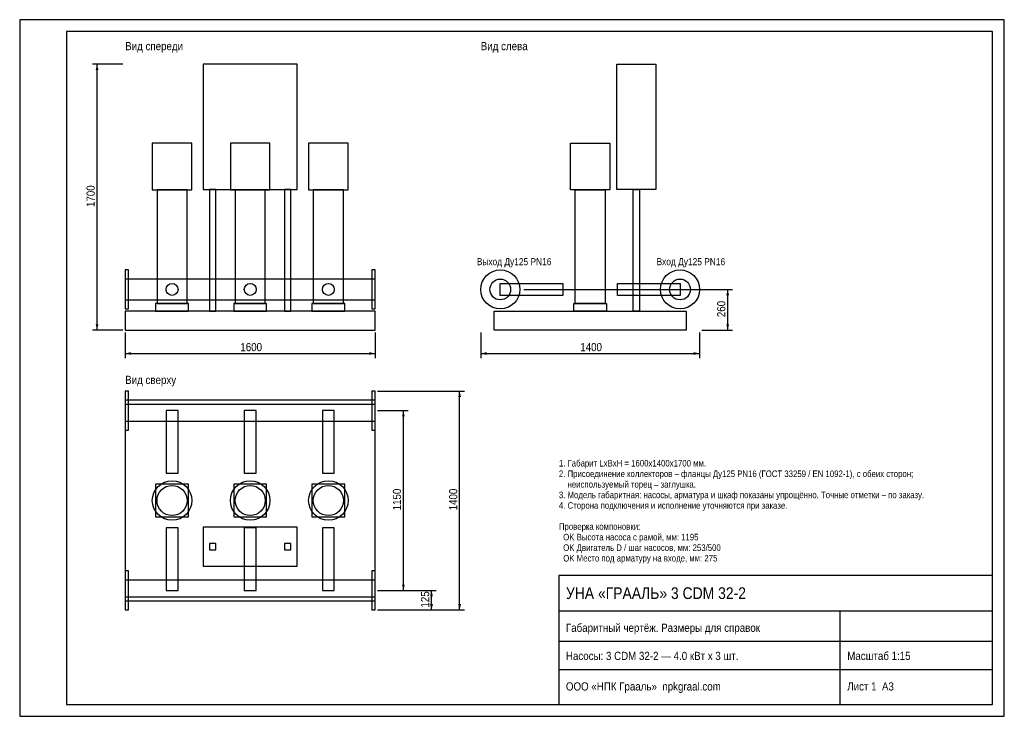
# Model space of a CAD drawing. Header units: millimetres. Extents: x 0 to 420, y 0 to 297.
import ezdxf

# ---------------------------------------------------------------- set-up
doc = ezdxf.new("R2010")
doc.units = ezdxf.units.MM
doc.header["$MEASUREMENT"] = 0
for name, color, linetype in [('AXIS', 5, 'CONTINUOUS'), ('CONTOUR', 7, 'CONTINUOUS'), ('DIM', 1, 'CONTINUOUS'), ('FRAME', 7, 'CONTINUOUS'), ('TEXT', 7, 'CONTINUOUS'), ('THIN', 8, 'CONTINUOUS')]:
    doc.layers.add(name, color=color, linetype=linetype)
doc.styles.add('GOST', font='arial.ttf')

msp = doc.modelspace()

# ---------------------------------------------------------------- hatches: boundary and pattern name
at = {"layer": 'DIM'}
for points in [[(33, 278), (32.4, 275.5), (33.6, 275.5)], [(302, 182), (301.4, 179.5), (302.6, 179.5)], [(33, 164.67), (32.4, 167.17), (33.6, 167.17)], [(302, 164.67), (301.4, 167.17), (302.6, 167.17)], [(45, 154.67), (47.5, 155.27), (47.5, 154.07)], [(151.67, 154.67), (149.17, 155.27), (149.17, 154.07)], [(196.67, 154.67), (199.17, 155.27), (199.17, 154.07)], [(290, 154.67), (287.5, 155.27), (287.5, 154.07)], [(187.67, 138.67), (187.07, 136.17), (188.27, 136.17)], [(163.67, 130.33), (163.07, 127.83), (164.27, 127.83)], [(163.67, 53.67), (163.07, 56.17), (164.27, 56.17)], [(175.67, 53.67), (175.07, 51.17), (176.27, 51.17)], [(175.67, 45.33), (175.07, 47.83), (176.27, 47.83)], [(187.67, 45.33), (187.07, 47.83), (188.27, 47.83)]]:
    msp.add_hatch(color=256, dxfattribs=at).paths.add_polyline_path(points)

# ---------------------------------------------------------------- linework, layer by layer
at = {"layer": 'AXIS'}
for p in [(215, 182), (291.67, 182)]:
    msp.add_line(p, (292, 182), dxfattribs=at)
at = {"layer": 'CONTOUR'}
for points in [[(78.33, 224.67), (118.33, 224.67), (118.33, 278), (78.33, 278)], [(271.33, 224.67), (254.67, 224.67), (254.67, 278), (271.33, 278)], [(56.57, 224.53), (73.43, 224.53), (73.43, 244.33), (56.57, 244.33)], [(89.91, 224.53), (106.76, 224.53), (106.76, 244.33), (89.91, 244.33)], [(123.24, 224.53), (140.09, 224.53), (140.09, 244.33), (123.24, 244.33)], [(251.76, 224.53), (234.91, 224.53), (234.91, 244.33), (251.76, 244.33)], [(251.76, 224.53), (234.91, 224.53), (234.91, 244.33), (251.76, 244.33)], [(251.76, 224.53), (234.91, 224.53), (234.91, 244.33), (251.76, 244.33)], [(58.58, 176), (71.42, 176), (71.42, 224.53), (58.58, 224.53)], [(81, 172.67), (83.67, 172.67), (83.67, 224.67), (81, 224.67)], [(91.92, 176), (104.75, 176), (104.75, 224.53), (91.92, 224.53)], [(113, 172.67), (115.67, 172.67), (115.67, 224.67), (113, 224.67)], [(125.25, 176), (138.08, 176), (138.08, 224.53), (125.25, 224.53)], [(249.75, 176), (236.92, 176), (236.92, 224.53), (249.75, 224.53)], [(249.75, 176), (236.92, 176), (236.92, 224.53), (249.75, 224.53)], [(249.75, 176), (236.92, 176), (236.92, 224.53), (249.75, 224.53)], [(264.33, 172.67), (261.67, 172.67), (261.67, 224.67), (264.33, 224.67)], [(264.33, 172.67), (261.67, 172.67), (261.67, 224.67), (264.33, 224.67)], [(45, 173.67), (46.47, 173.67), (46.47, 190.33), (45, 190.33)], [(45, 173.67), (46.47, 173.67), (46.47, 190.33), (45, 190.33)], [(150.2, 173.67), (151.67, 173.67), (151.67, 190.33), (150.2, 190.33)], [(150.2, 173.67), (151.67, 173.67), (151.67, 190.33), (150.2, 190.33)], [(45, 177.57), (151.67, 177.57), (151.67, 186.43), (45, 186.43)], [(45, 177.57), (151.67, 177.57), (151.67, 186.43), (45, 186.43)], [(231.67, 179.47), (205, 179.47), (205, 184.53), (231.67, 184.53)], [(231.67, 179.47), (205, 179.47), (205, 184.53), (231.67, 184.53)], [(231.67, 179.47), (205, 179.47), (205, 184.53), (231.67, 184.53)], [(281.67, 179.47), (255, 179.47), (255, 184.53), (281.67, 184.53)], [(281.67, 179.47), (255, 179.47), (255, 184.53), (281.67, 184.53)], [(281.67, 179.47), (255, 179.47), (255, 184.53), (281.67, 184.53)], [(45, 164.67), (151.67, 164.67), (151.67, 172.67), (45, 172.67)], [(58, 172.67), (72, 172.67), (72, 176), (58, 176)], [(91.33, 172.67), (105.33, 172.67), (105.33, 176), (91.33, 176)], [(124.67, 172.67), (138.67, 172.67), (138.67, 176), (124.67, 176)], [(284.33, 164.67), (202.33, 164.67), (202.33, 172.67), (284.33, 172.67)], [(250.33, 172.67), (236.33, 172.67), (236.33, 176), (250.33, 176)], [(250.33, 172.67), (236.33, 172.67), (236.33, 176), (250.33, 176)], [(250.33, 172.67), (236.33, 172.67), (236.33, 176), (250.33, 176)], [(45, 122), (46.47, 122), (46.47, 138.67), (45, 138.67)], [(150.2, 122), (151.67, 122), (151.67, 138.67), (150.2, 138.67)], [(45, 125.9), (151.67, 125.9), (151.67, 134.77), (45, 134.77)], [(45, 51), (151.67, 51), (151.67, 133), (45, 133)], [(62.47, 103.67), (67.53, 103.67), (67.53, 130.33), (62.47, 130.33)], [(95.8, 103.67), (100.87, 103.67), (100.87, 130.33), (95.8, 130.33)], [(129.13, 103.67), (134.2, 103.67), (134.2, 130.33), (129.13, 130.33)], [(58, 85), (72, 85), (72, 99), (58, 99)], [(91.33, 85), (105.33, 85), (105.33, 99), (91.33, 99)], [(124.67, 85), (138.67, 85), (138.67, 99), (124.67, 99)], [(62.47, 53.67), (67.53, 53.67), (67.53, 80.33), (62.47, 80.33)], [(78.33, 64), (118.33, 64), (118.33, 80.67), (78.33, 80.67)], [(95.8, 53.67), (100.87, 53.67), (100.87, 80.33), (95.8, 80.33)], [(129.13, 53.67), (134.2, 53.67), (134.2, 80.33), (129.13, 80.33)], [(81, 71), (83.67, 71), (83.67, 73.67), (81, 73.67)], [(113, 71), (115.67, 71), (115.67, 73.67), (113, 73.67)], [(45, 45.33), (46.47, 45.33), (46.47, 62), (45, 62)], [(150.2, 45.33), (151.67, 45.33), (151.67, 62), (150.2, 62)], [(45, 49.23), (151.67, 49.23), (151.67, 58.1), (45, 58.1)]]:
    msp.add_lwpolyline(points, close=True, dxfattribs=at)
for centre, radius in [((205, 182), 8.33), ((205, 182), 8.33), ((281.67, 182), 8.33), ((281.67, 182), 8.33), ((205, 182), 4.43), ((281.67, 182), 4.43), ((65, 182), 2.53), ((65, 182), 2.53), ((98.33, 182), 2.53), ((98.33, 182), 2.53), ((131.67, 182), 2.53), ((131.67, 182), 2.53), ((65, 92), 8.43), ((65, 92), 6.42), ((98.33, 92), 8.43), ((98.33, 92), 6.42), ((131.67, 92), 8.43), ((131.67, 92), 6.42)]:
    msp.add_circle(centre, radius, dxfattribs=at)
at = {"layer": 'DIM'}
for p, q in [((44, 278), (31, 278)), ((33, 164.67), (33, 278)), ((291, 182), (304, 182)), ((302, 164.67), (302, 182)), ((44, 164.67), (31, 164.67)), ((291, 164.67), (304, 164.67)), ((45, 163.67), (45, 152.67)), ((151.67, 163.67), (151.67, 152.67)), ((196.67, 163.67), (196.67, 152.67)), ((290, 163.67), (290, 152.67)), ((45, 154.67), (151.67, 154.67)), ((196.67, 154.67), (290, 154.67)), ((152.67, 138.67), (189.67, 138.67)), ((187.67, 45.33), (187.67, 138.67)), ((152.67, 130.33), (165.67, 130.33)), ((163.67, 53.67), (163.67, 130.33)), ((152.67, 53.67), (165.67, 53.67)), ((152.67, 53.67), (177.67, 53.67)), ((175.67, 45.33), (175.67, 53.67)), ((152.67, 45.33), (177.67, 45.33)), ((152.67, 45.33), (189.67, 45.33))]:
    msp.add_line(p, q, dxfattribs=at)
at = {"layer": 'FRAME'}
for p, q in [((230, 45), (415, 45)), ((350, 5), (350, 45)), ((230, 32), (415, 32)), ((230, 20), (415, 20))]:
    msp.add_line(p, q, dxfattribs=at)
for points in [[(20, 5), (415, 5), (415, 292), (20, 292)], [(230, 5), (415, 5), (415, 60), (230, 60)]]:
    msp.add_lwpolyline(points, close=True, dxfattribs=at)
at = {"layer": 'THIN'}
msp.add_lwpolyline([(0, 0), (420, 0), (420, 297), (0, 297)], close=True, dxfattribs=at)

# ---------------------------------------------------------------- texts
at = {"layer": 'DIM', "style": 'GOST', "width": 0.85}
for s, p in [('1700', (32, 217.13)), ('260', (301, 170.18)), ('1150', (162.67, 87.8)), ('1400', (186.67, 87.8)), ('125', (174.67, 46.35))]:
    msp.add_text(s, height=3.5, rotation=90, dxfattribs=at).set_placement(p)
for s, p in [('1600', (94.13, 155.67)), ('1400', (239.13, 155.67))]:
    msp.add_text(s, height=3.5, dxfattribs=at).set_placement(p)
at = {"layer": 'TEXT', "style": 'GOST', "width": 0.85}
for s, height, p in [('Вид спереди', 3.5, (45, 284)), ('Вид слева', 3.5, (196.67, 284)), ('Выход Ду125 PN16', 3, (195, 192.33)), ('Вход Ду125 PN16', 3, (271.67, 192.33)), ('Вид сверху', 3.5, (45, 141.67)), ('1. Габарит LxBxH = 1600x1400x1700 мм.', 2.8, (230, 106.5)), ('2. Присоединение коллекторов – фланцы Ду125 PN16 (ГОСТ 33259 / EN 1092-1), с обеих сторон;', 2.8, (230, 102)), ('    неиспользуемый торец – заглушка.', 2.8, (230, 97.5)), ('3. Модель габаритная: насосы, арматура и шкаф показаны упрощённо. Точные отметки – по заказу.', 2.8, (230, 93)), ('4. Сторона подключения и исполнение уточняются при заказе.', 2.8, (230, 88.5)), ('Проверка компоновки:', 2.8, (230, 79.5)), ('  OK Высота насоса с рамой, мм: 1195', 2.8, (230, 75)), ('  OK Двигатель D / шаг насосов, мм: 253/500', 2.8, (230, 70.5)), ('  OK Место под арматуру на входе, мм: 275', 2.8, (230, 66)), ('УНА «ГРААЛЬ» 3 CDM 32-2', 5, (233, 50)), ('Габаритный чертёж. Размеры для справок', 3.5, (233, 36)), ('Насосы: 3 CDM 32-2 — 4.0 кВт x 3 шт.', 3.5, (233, 24)), ('Масштаб 1:15', 3.5, (353, 24)), ('ООО «НПК Грааль»  npkgraal.com', 3.5, (233, 11)), ('Лист 1  А3', 3.5, (353, 11))]:
    msp.add_text(s, height=height, dxfattribs=at).set_placement(p)

doc.saveas('drawing.dxf')
